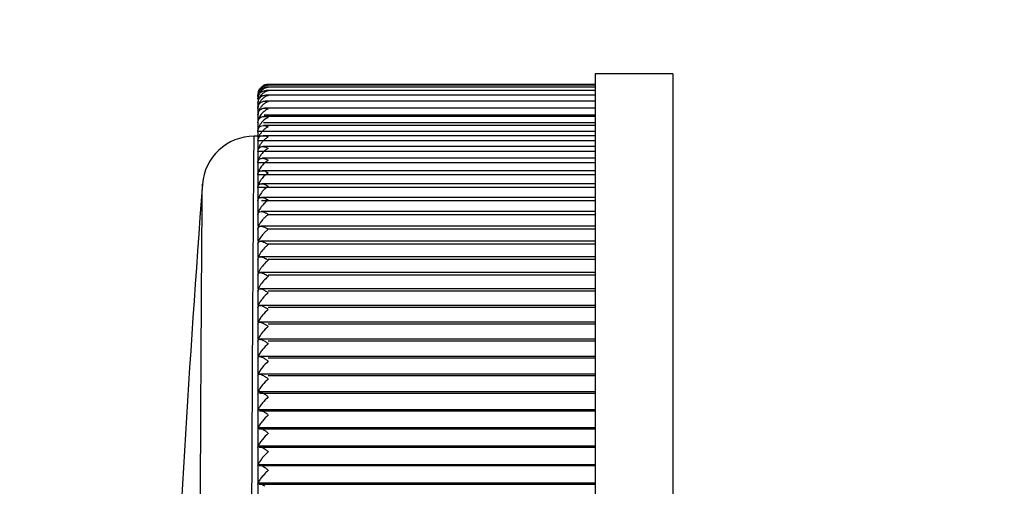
# Model space of a CAD drawing. Header units: millimetres. Extents: x 3128 to 4464, y 361 to 1027.
# Tile 11 of 19: x 3185 to 3204, y 867 to 876. Entities that reach past the tile are written whole.
import ezdxf

# ---------------------------------------------------------------- set-up
doc = ezdxf.new("R2010")
doc.units = ezdxf.units.MM
doc.header["$LTSCALE"] = 0.1
doc.layers.add('DIM', color=3, linetype='Continuous')
doc.styles.get("Standard").update_dxf_attribs({"font": 'arial_0.ttf'})
doc.dimstyles.new('ISO-25', dxfattribs={"dimtxt": 2.5, "dimasz": 2.5, "dimexe": 1.25, "dimexo": 0.625, "dimtad": 1, "dimtxsty": 'Standard', "dimcen": 2.5, "dimadec": 0, "dimazin": 0, "dimtfac": 1, "dimtmove": 0, "dimatfit": 3, "dimfxl": 1, "dimarcsym": 0})

# ---------------------------------------------------------------- blocks, each defined once
blk = doc.blocks.new('*D146')
at = {"layer": 'Defpoints', "color": 0, "transparency": 16777216}
for p in [(3229.939, 907.135), (3169.203, 836.135), (3184.28, 836.135)]:
    blk.add_point(p, dxfattribs=at)
at = {"layer": 'DIM', "color": 0, "lineweight": -2, "transparency": 16777216}
for p, q in [((3229.314, 907.135), (3167.953, 907.135)), ((3169.203, 904.635), (3169.203, 838.635)), ((3183.655, 836.135), (3167.953, 836.135))]:
    blk.add_line(p, q, dxfattribs=at)
at = {"layer": 'DIM', "color": 0, "transparency": 16777216}
for points in [[(3168.786, 904.635), (3169.62, 904.635), (3169.203, 907.135)], [(3168.786, 838.635), (3169.62, 838.635), (3169.203, 836.135)]]:
    blk.add_solid(points, dxfattribs=at)
at = {"layer": 'DIM', "color": 0, "transparency": 16777216, "insert": (3167.323, 871.635), "char_height": 2.5, "attachment_point": 5, "rotation": 90}
blk.add_mtext('71', dxfattribs=at)

msp = doc.modelspace()

# ---------------------------------------------------------------- linework, layer by layer
at = {"color": 7, "linetype": 'Continuous'}
for p, q in [((3197.254, 875.135), (3195.754, 875.135)), ((3195.754, 875.135), (3195.754, 848.135)), ((3197.254, 875.135), (3197.254, 848.135)), ((3189.415, 874.816), (3189.454, 874.812)), ((3195.754, 874.816), (3189.416, 874.816)), ((3189.427, 874.882), (3189.454, 874.88)), ((3195.754, 874.882), (3189.429, 874.882)), ((3189.44, 874.921), (3189.454, 874.921)), ((3195.754, 874.921), (3189.441, 874.921)), ((3195.754, 874.935), (3189.454, 874.935)), ((3195.754, 874.612), (3189.392, 874.612)), ((3189.392, 874.612), (3189.454, 874.601)), ((3189.403, 874.726), (3189.454, 874.719)), ((3195.754, 874.726), (3189.404, 874.726)), ((3189.254, 874.574), (3189.254, 872.202)), ((3195.754, 874.475), (3189.382, 874.475)), ((3195.754, 874.343), (3189.372, 874.343)), ((3195.754, 874.318), (3189.372, 874.318)), ((3195.754, 874.029), (3189.254, 874.029)), ((3195.754, 874.196), (3189.363, 874.196)), ((3195.754, 874.141), (3189.363, 874.141)), ((3189.254, 873.935), (3189.181, 873.935)), ((3195.754, 873.844), (3189.254, 873.844)), ((3195.754, 873.946), (3189.355, 873.946)), ((3195.754, 873.641), (3189.254, 873.641)), ((3195.754, 873.736), (3189.347, 873.736)), ((3195.754, 873.51), (3189.339, 873.51)), ((3195.754, 873.423), (3189.254, 873.423)), ((3195.754, 873.271), (3189.333, 873.271)), ((3195.754, 873.19), (3189.254, 873.19)), ((3195.754, 872.945), (3189.254, 872.945)), ((3195.754, 873.019), (3189.327, 873.019)), ((3195.754, 872.757), (3189.322, 872.757)), ((3195.754, 872.688), (3189.322, 872.688)), ((3195.754, 872.484), (3189.318, 872.484)), ((3195.754, 872.42), (3189.454, 872.42)), ((3189.254, 872.144), (3189.254, 871.911)), ((3195.754, 872.202), (3189.313, 872.202)), ((3195.754, 872.143), (3189.454, 872.143)), ((3189.254, 871.858), (3189.254, 871.613)), ((3195.754, 871.911), (3189.309, 871.911)), ((3195.754, 871.857), (3189.454, 871.857)), ((3189.254, 871.563), (3189.254, 871.307)), ((3195.754, 871.613), (3189.305, 871.613)), ((3195.754, 871.562), (3189.454, 871.562)), ((3189.254, 871.261), (3189.254, 870.995)), ((3195.754, 871.307), (3189.301, 871.307)), ((3195.754, 871.26), (3189.454, 871.26)), ((3195.754, 870.995), (3189.298, 870.995)), ((3189.254, 870.952), (3189.254, 870.676)), ((3195.754, 870.951), (3189.454, 870.951)), ((3189.254, 870.636), (3189.254, 870.353)), ((3195.754, 870.676), (3189.295, 870.676)), ((3195.754, 870.636), (3189.454, 870.636)), ((3189.254, 870.315), (3189.254, 870.024)), ((3195.754, 870.353), (3189.291, 870.353)), ((3195.754, 870.314), (3189.454, 870.314)), ((3189.254, 869.989), (3189.254, 869.69)), ((3195.754, 870.024), (3189.29, 870.024)), ((3195.754, 869.988), (3189.454, 869.988)), ((3189.254, 869.657), (3189.254, 869.352)), ((3195.754, 869.69), (3189.288, 869.69)), ((3195.754, 869.657), (3189.454, 869.657)), ((3189.254, 869.322), (3189.254, 869.01)), ((3189.285, 869.352), (3189.292, 869.352)), ((3195.754, 869.352), (3189.286, 869.352)), ((3195.754, 869.321), (3189.454, 869.321)), ((3189.254, 868.982), (3189.254, 868.664)), ((3195.754, 869.01), (3189.284, 869.01)), ((3195.754, 868.981), (3189.284, 868.981)), ((3189.254, 868.638), (3189.254, 868.315)), ((3195.754, 868.664), (3189.283, 868.664)), ((3195.754, 868.637), (3189.283, 868.637)), ((3189.254, 868.29), (3189.254, 867.963)), ((3195.754, 868.315), (3189.281, 868.315)), ((3195.754, 868.29), (3189.281, 868.29)), ((3189.254, 867.939), (3189.254, 867.607)), ((3195.754, 867.963), (3189.28, 867.963)), ((3195.754, 867.939), (3189.28, 867.939)), ((3189.254, 867.585), (3189.254, 867.249)), ((3195.754, 867.607), (3189.278, 867.607)), ((3195.754, 867.585), (3189.278, 867.585)), ((3189.254, 867.229), (3189.254, 866.888)), ((3195.754, 867.249), (3189.277, 867.249)), ((3195.754, 867.228), (3189.277, 867.228))]:
    msp.add_line(p, q, dxfattribs=at)
for centre, start, end in [((3304.899, 914.811), 346.72982, 346.72982), ((3305.4, 914.629), 343.19785, 343.19785)]:
    msp.add_arc(centre, 112, start, end)
for centre, radius, start, end in [((3189.424, 874.712), 0.169, 150.9031, 161.9348), ((3189.441, 874.735), 0.186, 125.2582, 143.6703), ((3189.408, 874.663), 0.152, 119.3006, 140.3477), ((3189.48, 874.698), 0.227, 129.8133, 145.7363), ((3189.439, 874.739), 0.182, 111.7577, 125.2132), ((3189.474, 874.705), 0.218, 118.8485, 129.8679), ((3189.455, 874.737), 0.198, 109.473, 119.2641), ((3189.472, 874.708), 0.214, 112.3901, 118.8336), ((3189.454, 874.74), 0.195, 90.038, 109.4993), ((3189.428, 874.696), 0.186, 90.1939, 95.9183), ((3189.441, 874.73), 0.191, 90.1195, 95.2944), ((3189.454, 874.735), 0.2, 89.9999, 94.5312), ((3189.483, 874.701), 0.228, 168.3029, 179.9741), ((3189.468, 874.705), 0.213, 162.7576, 168.3438), ((3189.394, 874.587), 0.137, 121.1886, 138.3467), ((3189.522, 874.55), 0.273, 133.4975, 147.4449), ((3189.544, 874.439), 0.296, 134.9188, 148.0525), ((3189.396, 874.583), 0.141, 116.0311, 121.1877), ((3189.471, 874.468), 0.217, 173.3182, 179.926), ((3189.487, 874.467), 0.232, 163.1073, 173.3959), ((3189.382, 874.485), 0.125, 136.1332, 151.5937), ((3189.565, 874.303), 0.319, 137.8922, 148.5345), ((3189.582, 874.148), 0.339, 141.3224, 148.9357), ((3189.61, 873.965), 0.37, 126.3301, 138.1052), ((3189.636, 873.762), 0.401, 127.7226, 138.7655), ((3189.181, 872.935), 1, 90, 175.7203), ((3189.681, 873.312), 0.453, 128.9612, 139.9383), ((3189.707, 873.06), 0.485, 129.9602, 140.273), ((3189.736, 872.793), 0.52, 130.7457, 140.5002), ((3520.629, 848.132), 333.375, 175.72053, 179.25926), ((3189.784, 872.23), 0.578, 131.7691, 132.8125), ((3189.812, 871.93), 0.613, 133.3035, 138.9167), ((3189.81, 871.932), 0.611, 132.1696, 133.3089), ((3189.835, 871.625), 0.642, 132.5111, 138.3511), ((3189.287, 869.623), 0.0665, 85.6367, 89.8436), ((3189.127, 869.248), 0.478, 56.7523, 59.1869)]:
    msp.add_arc(centre, radius, start, end, dxfattribs=at)
for points, knots in [([(3189.256, 874.756), (3189.257, 874.767), (3189.26, 874.78), (3189.264, 874.793), (3189.265, 874.796)], [0, 0, 0, 0, 0.755463, 1, 1, 1, 1]), ([(3189.265, 874.796), (3189.267, 874.801), (3189.274, 874.818), (3189.283, 874.835), (3189.291, 874.846)], [0, 0, 0, 0, 0.260157, 1, 1, 1, 1]), ([(3189.277, 874.794), (3189.28, 874.801), (3189.296, 874.824), (3189.317, 874.844), (3189.334, 874.855)], [0, 0, 0, 0, 0.267449, 1, 1, 1, 1]), ([(3189.391, 874.861), (3189.381, 874.856), (3189.343, 874.835), (3189.311, 874.803), (3189.292, 874.774)], [0, 0, 0, 0, 0.233686, 1, 1, 1, 1]), ([(3189.334, 874.855), (3189.34, 874.859), (3189.363, 874.871), (3189.389, 874.879), (3189.409, 874.881)], [0, 0, 0, 0, 0.256722, 1, 1, 1, 1]), ([(3189.391, 874.789), (3189.386, 874.787), (3189.366, 874.775), (3189.347, 874.761), (3189.334, 874.748)], [0, 0, 0, 0, 0.241351, 1, 1, 1, 1]), ([(3189.454, 874.921), (3189.449, 874.921), (3189.427, 874.918), (3189.406, 874.912), (3189.391, 874.906)], [0, 0, 0, 0, 0.245886, 1, 1, 1, 1]), ([(3189.454, 874.88), (3189.449, 874.879), (3189.427, 874.875), (3189.406, 874.868), (3189.391, 874.861)], [0, 0, 0, 0, 0.244263, 1, 1, 1, 1]), ([(3189.454, 874.812), (3189.449, 874.811), (3189.427, 874.806), (3189.406, 874.797), (3189.391, 874.789)], [0, 0, 0, 0, 0.242746, 1, 1, 1, 1]), ([(3189.254, 874.702), (3189.254, 874.707), (3189.255, 874.728), (3189.259, 874.749), (3189.264, 874.764)], [0, 0, 0, 0, 0.256213, 1, 1, 1, 1]), ([(3189.254, 874.649), (3189.254, 874.67), (3189.26, 874.71), (3189.279, 874.746), (3189.291, 874.76)], [0, 0, 0, 0, 0.531732, 1, 1, 1, 1]), ([(3189.254, 874.571), (3189.254, 874.592), (3189.259, 874.631), (3189.279, 874.665), (3189.291, 874.678)], [0, 0, 0, 0, 0.535455, 1, 1, 1, 1]), ([(3189.262, 874.631), (3189.258, 874.616), (3189.255, 874.596), (3189.254, 874.576), (3189.254, 874.571)], [0, 0, 0, 0, 0.753818, 1, 1, 1, 1]), ([(3189.292, 874.697), (3189.289, 874.692), (3189.277, 874.672), (3189.267, 874.649), (3189.262, 874.631)], [0, 0, 0, 0, 0.24391, 1, 1, 1, 1]), ([(3189.292, 874.595), (3189.289, 874.591), (3189.278, 874.571), (3189.269, 874.551), (3189.264, 874.534)], [0, 0, 0, 0, 0.24545, 1, 1, 1, 1]), ([(3189.291, 874.571), (3189.294, 874.575), (3189.307, 874.586), (3189.322, 874.596), (3189.334, 874.6)], [0, 0, 0, 0, 0.258377, 1, 1, 1, 1]), ([(3189.391, 874.692), (3189.386, 874.689), (3189.366, 874.677), (3189.347, 874.661), (3189.334, 874.648)], [0, 0, 0, 0, 0.241123, 1, 1, 1, 1]), ([(3189.454, 874.719), (3189.449, 874.718), (3189.427, 874.711), (3189.406, 874.701), (3189.391, 874.692)], [0, 0, 0, 0, 0.241706, 1, 1, 1, 1]), ([(3189.454, 874.601), (3189.449, 874.6), (3189.427, 874.592), (3189.406, 874.581), (3189.391, 874.571)], [0, 0, 0, 0, 0.240872, 1, 1, 1, 1]), ([(3189.254, 874.469), (3189.254, 874.476), (3189.255, 874.502), (3189.262, 874.528), (3189.271, 874.544)], [0, 0, 0, 0, 0.268624, 1, 1, 1, 1]), ([(3189.254, 874.343), (3189.254, 874.363), (3189.259, 874.399), (3189.279, 874.43), (3189.291, 874.442)], [0, 0, 0, 0, 0.542027, 1, 1, 1, 1]), ([(3189.264, 874.408), (3189.263, 874.403), (3189.257, 874.382), (3189.254, 874.36), (3189.254, 874.343)], [0, 0, 0, 0, 0.255462, 1, 1, 1, 1]), ([(3189.292, 874.47), (3189.289, 874.465), (3189.278, 874.446), (3189.269, 874.425), (3189.264, 874.408)], [0, 0, 0, 0, 0.24666, 1, 1, 1, 1]), ([(3189.291, 874.442), (3189.294, 874.445), (3189.307, 874.455), (3189.322, 874.463), (3189.334, 874.467)], [0, 0, 0, 0, 0.256821, 1, 1, 1, 1]), ([(3189.391, 874.427), (3189.384, 874.423), (3189.358, 874.403), (3189.334, 874.379), (3189.318, 874.359)], [0, 0, 0, 0, 0.238791, 1, 1, 1, 1]), ([(3189.391, 874.571), (3189.385, 874.568), (3189.362, 874.552), (3189.342, 874.533), (3189.328, 874.517)], [0, 0, 0, 0, 0.240065, 1, 1, 1, 1]), ([(3189.381, 874.475), (3189.387, 874.475), (3189.412, 874.474), (3189.437, 874.468), (3189.454, 874.461)], [0, 0, 0, 0, 0.241338, 1, 1, 1, 1]), ([(3189.454, 874.461), (3189.449, 874.459), (3189.427, 874.45), (3189.406, 874.438), (3189.391, 874.427)], [0, 0, 0, 0, 0.24029, 1, 1, 1, 1]), ([(3189.254, 874.196), (3189.254, 874.215), (3189.259, 874.25), (3189.28, 874.28), (3189.291, 874.29)], [0, 0, 0, 0, 0.544766, 1, 1, 1, 1]), ([(3189.264, 874.261), (3189.263, 874.255), (3189.257, 874.234), (3189.254, 874.212), (3189.254, 874.196)], [0, 0, 0, 0, 0.257294, 1, 1, 1, 1]), ([(3189.291, 874.29), (3189.302, 874.3), (3189.328, 874.314), (3189.357, 874.318), (3189.371, 874.318)], [0, 0, 0, 0, 0.497619, 1, 1, 1, 1]), ([(3189.335, 874.212), (3189.331, 874.208), (3189.315, 874.19), (3189.302, 874.17), (3189.292, 874.155)], [0, 0, 0, 0, 0.244217, 1, 1, 1, 1]), ([(3189.371, 874.318), (3189.378, 874.318), (3189.406, 874.316), (3189.434, 874.308), (3189.454, 874.299)], [0, 0, 0, 0, 0.23865, 1, 1, 1, 1]), ([(3189.454, 874.299), (3189.449, 874.297), (3189.427, 874.287), (3189.406, 874.274), (3189.391, 874.263)], [0, 0, 0, 0, 0.239984, 1, 1, 1, 1]), ([(3189.264, 874.093), (3189.263, 874.087), (3189.257, 874.067), (3189.254, 874.045), (3189.254, 874.029)], [0, 0, 0, 0, 0.259106, 1, 1, 1, 1]), ([(3189.254, 874.029), (3189.254, 874.034), (3189.255, 874.052), (3189.259, 874.07), (3189.264, 874.082)], [0, 0, 0, 0, 0.267882, 1, 1, 1, 1]), ([(3189.264, 874.082), (3189.268, 874.092), (3189.279, 874.11), (3189.312, 874.135), (3189.342, 874.141), (3189.362, 874.141)], [0, 0, 0, 0, 0.267357, 0.513634, 1, 1, 1, 1]), ([(3189.335, 874.026), (3189.331, 874.022), (3189.315, 874.003), (3189.302, 873.983), (3189.292, 873.968)], [0, 0, 0, 0, 0.244934, 1, 1, 1, 1]), ([(3189.362, 874.141), (3189.37, 874.141), (3189.401, 874.139), (3189.432, 874.128), (3189.454, 874.118)], [0, 0, 0, 0, 0.235784, 1, 1, 1, 1]), ([(3189.454, 874.118), (3189.449, 874.116), (3189.427, 874.104), (3189.406, 874.09), (3189.391, 874.079)], [0, 0, 0, 0, 0.239819, 1, 1, 1, 1]), ([(3189.105, 848.135), (3189.105, 849.411), (3189.106, 851.956), (3189.11, 855.758), (3189.116, 859.513), (3189.124, 862.597), (3189.131, 865.011), (3189.138, 866.757), (3189.145, 868.436), (3189.152, 869.781), (3189.158, 870.797), (3189.163, 871.499), (3189.167, 872.144), (3189.171, 872.717), (3189.174, 873.141), (3189.177, 873.43), (3189.178, 873.602), (3189.179, 873.739), (3189.18, 873.839), (3189.18, 873.9), (3189.181, 873.928), (3189.181, 873.935)], [0, 0, 0, 0, 0.148374, 0.296009, 0.441997, 0.584993, 0.654701, 0.722633, 0.788083, 0.849925, 0.878951, 0.906289, 0.931487, 0.953954, 0.972937, 0.980845, 0.987537, 0.992895, 0.99681, 0.999197, 1, 1, 1, 1]), ([(3189.254, 873.844), (3189.254, 873.86), (3189.258, 873.889), (3189.282, 873.925), (3189.316, 873.943), (3189.341, 873.946), (3189.353, 873.946)], [0, 0, 0, 0, 0.295258, 0.5406, 0.767227, 1, 1, 1, 1]), ([(3189.264, 873.906), (3189.263, 873.901), (3189.257, 873.88), (3189.254, 873.859), (3189.254, 873.844)], [0, 0, 0, 0, 0.260891, 1, 1, 1, 1]), ([(3189.334, 873.823), (3189.33, 873.818), (3189.314, 873.798), (3189.3, 873.778), (3189.291, 873.761)], [0, 0, 0, 0, 0.245507, 1, 1, 1, 1]), ([(3189.391, 873.877), (3189.386, 873.873), (3189.366, 873.856), (3189.347, 873.838), (3189.334, 873.823)], [0, 0, 0, 0, 0.242576, 1, 1, 1, 1]), ([(3189.353, 873.946), (3189.362, 873.946), (3189.397, 873.944), (3189.43, 873.931), (3189.454, 873.919)], [0, 0, 0, 0, 0.232395, 1, 1, 1, 1]), ([(3189.454, 873.919), (3189.449, 873.916), (3189.427, 873.904), (3189.406, 873.889), (3189.391, 873.877)], [0, 0, 0, 0, 0.239554, 1, 1, 1, 1]), ([(3189.254, 873.641), (3189.254, 873.656), (3189.258, 873.683), (3189.279, 873.716), (3189.311, 873.733), (3189.334, 873.736), (3189.346, 873.736)], [0, 0, 0, 0, 0.294436, 0.53855, 0.765277, 1, 1, 1, 1]), ([(3189.264, 873.702), (3189.263, 873.697), (3189.257, 873.677), (3189.254, 873.656), (3189.254, 873.641)], [0, 0, 0, 0, 0.262644, 1, 1, 1, 1]), ([(3189.346, 873.736), (3189.354, 873.736), (3189.392, 873.732), (3189.429, 873.717), (3189.454, 873.703)], [0, 0, 0, 0, 0.228965, 1, 1, 1, 1]), ([(3189.454, 873.703), (3189.449, 873.7), (3189.429, 873.689), (3189.41, 873.675), (3189.396, 873.664)], [0, 0, 0, 0, 0.24062, 1, 1, 1, 1]), ([(3189.254, 873.423), (3189.254, 873.436), (3189.257, 873.461), (3189.283, 873.501), (3189.318, 873.51), (3189.339, 873.51)], [0, 0, 0, 0, 0.295783, 0.540625, 1, 1, 1, 1]), ([(3189.264, 873.482), (3189.263, 873.477), (3189.257, 873.458), (3189.254, 873.438), (3189.254, 873.423)], [0, 0, 0, 0, 0.264375, 1, 1, 1, 1]), ([(3189.335, 873.603), (3189.33, 873.598), (3189.312, 873.576), (3189.297, 873.553), (3189.287, 873.534)], [0, 0, 0, 0, 0.246048, 1, 1, 1, 1]), ([(3189.339, 873.51), (3189.358, 873.51), (3189.398, 873.501), (3189.435, 873.484), (3189.454, 873.473)], [0, 0, 0, 0, 0.466589, 1, 1, 1, 1]), ([(3189.454, 873.473), (3189.449, 873.47), (3189.429, 873.457), (3189.41, 873.443), (3189.396, 873.432)], [0, 0, 0, 0, 0.240715, 1, 1, 1, 1]), ([(3189.254, 873.19), (3189.254, 873.203), (3189.257, 873.226), (3189.281, 873.263), (3189.313, 873.271), (3189.332, 873.271)], [0, 0, 0, 0, 0.294789, 0.53857, 1, 1, 1, 1]), ([(3189.335, 873.37), (3189.327, 873.361), (3189.299, 873.324), (3189.275, 873.282), (3189.264, 873.249)], [0, 0, 0, 0, 0.248899, 1, 1, 1, 1]), ([(3189.332, 873.271), (3189.352, 873.271), (3189.396, 873.261), (3189.434, 873.241), (3189.454, 873.229)], [0, 0, 0, 0, 0.462784, 1, 1, 1, 1]), ([(3189.264, 873.249), (3189.263, 873.244), (3189.257, 873.225), (3189.254, 873.205), (3189.254, 873.19)], [0, 0, 0, 0, 0.266077, 1, 1, 1, 1]), ([(3189.335, 873.123), (3189.32, 873.105), (3189.292, 873.067), (3189.272, 873.024), (3189.264, 873.002)], [0, 0, 0, 0, 0.502686, 1, 1, 1, 1]), ([(3189.454, 873.229), (3189.449, 873.226), (3189.429, 873.213), (3189.41, 873.198), (3189.396, 873.186)], [0, 0, 0, 0, 0.240941, 1, 1, 1, 1]), ([(3188.117, 848.135), (3188.117, 849.352), (3188.118, 851.781), (3188.121, 855.409), (3188.125, 858.995), (3188.132, 861.943), (3188.138, 864.253), (3188.143, 865.93), (3188.149, 867.548), (3188.155, 868.849), (3188.161, 869.839), (3188.165, 870.529), (3188.169, 871.169), (3188.173, 871.745), (3188.176, 872.177), (3188.179, 872.475), (3188.18, 872.654), (3188.182, 872.8), (3188.182, 872.907), (3188.184, 872.972), (3188.183, 873.002), (3188.184, 873.009)], [0, 0, 0, 0, 0.146819, 0.292938, 0.437507, 0.579289, 0.648529, 0.716152, 0.781526, 0.843671, 0.873051, 0.900916, 0.926846, 0.950269, 0.970397, 0.978909, 0.986191, 0.992083, 0.99643, 0.9991, 1, 1, 1, 1]), ([(3189.254, 872.945), (3189.254, 872.957), (3189.257, 872.978), (3189.278, 873.012), (3189.308, 873.019), (3189.326, 873.019)], [0, 0, 0, 0, 0.293858, 0.536727, 1, 1, 1, 1]), ([(3189.264, 873.002), (3189.263, 872.997), (3189.257, 872.979), (3189.254, 872.959), (3189.254, 872.945)], [0, 0, 0, 0, 0.267755, 1, 1, 1, 1]), ([(3189.397, 872.929), (3189.369, 872.904), (3189.317, 872.848), (3189.277, 872.781), (3189.264, 872.744)], [0, 0, 0, 0, 0.494007, 1, 1, 1, 1]), ([(3189.326, 873.019), (3189.347, 873.019), (3189.393, 873.008), (3189.433, 872.986), (3189.454, 872.973)], [0, 0, 0, 0, 0.458861, 1, 1, 1, 1]), ([(3189.454, 872.973), (3189.449, 872.969), (3189.43, 872.956), (3189.411, 872.941), (3189.397, 872.929)], [0, 0, 0, 0, 0.241276, 1, 1, 1, 1]), ([(3189.254, 872.688), (3189.254, 872.699), (3189.256, 872.718), (3189.276, 872.75), (3189.304, 872.757), (3189.321, 872.757)], [0, 0, 0, 0, 0.292956, 0.534987, 1, 1, 1, 1]), ([(3189.264, 872.744), (3189.263, 872.739), (3189.257, 872.721), (3189.254, 872.702), (3189.254, 872.688)], [0, 0, 0, 0, 0.269412, 1, 1, 1, 1]), ([(3189.321, 872.757), (3189.343, 872.757), (3189.391, 872.744), (3189.432, 872.72), (3189.454, 872.705)], [0, 0, 0, 0, 0.45503, 1, 1, 1, 1]), ([(3189.454, 872.705), (3189.449, 872.702), (3189.43, 872.689), (3189.412, 872.674), (3189.399, 872.662)], [0, 0, 0, 0, 0.241638, 1, 1, 1, 1]), ([(3189.391, 872.655), (3189.364, 872.63), (3189.314, 872.575), (3189.276, 872.51), (3189.264, 872.475)], [0, 0, 0, 0, 0.49796, 1, 1, 1, 1]), ([(3189.254, 872.42), (3189.254, 872.43), (3189.256, 872.448), (3189.275, 872.478), (3189.301, 872.484), (3189.316, 872.484)], [0, 0, 0, 0, 0.292065, 0.533327, 1, 1, 1, 1]), ([(3189.264, 872.475), (3189.263, 872.47), (3189.257, 872.452), (3189.254, 872.434), (3189.254, 872.42)], [0, 0, 0, 0, 0.271054, 1, 1, 1, 1]), ([(3189.349, 872.333), (3189.331, 872.312), (3189.299, 872.269), (3189.273, 872.221), (3189.264, 872.196)], [0, 0, 0, 0, 0.507268, 1, 1, 1, 1]), ([(3189.316, 872.484), (3189.322, 872.484), (3189.347, 872.482), (3189.371, 872.474), (3189.389, 872.466)], [0, 0, 0, 0, 0.226857, 1, 1, 1, 1]), ([(3189.389, 872.466), (3189.394, 872.463), (3189.417, 872.452), (3189.438, 872.439), (3189.454, 872.428)], [0, 0, 0, 0, 0.237286, 1, 1, 1, 1]), ([(3189.454, 872.428), (3189.45, 872.425), (3189.431, 872.411), (3189.413, 872.396), (3189.4, 872.384)], [0, 0, 0, 0, 0.242007, 1, 1, 1, 1]), ([(3189.254, 872.143), (3189.254, 872.152), (3189.256, 872.169), (3189.273, 872.196), (3189.297, 872.202), (3189.312, 872.202)], [0, 0, 0, 0, 0.291214, 0.531768, 1, 1, 1, 1]), ([(3189.264, 872.196), (3189.263, 872.191), (3189.257, 872.174), (3189.254, 872.156), (3189.254, 872.143)], [0, 0, 0, 0, 0.272684, 1, 1, 1, 1]), ([(3189.312, 872.202), (3189.318, 872.202), (3189.345, 872.199), (3189.37, 872.19), (3189.389, 872.181)], [0, 0, 0, 0, 0.223769, 1, 1, 1, 1]), ([(3189.389, 872.181), (3189.394, 872.178), (3189.417, 872.167), (3189.438, 872.153), (3189.454, 872.141)], [0, 0, 0, 0, 0.237351, 1, 1, 1, 1]), ([(3189.454, 872.141), (3189.45, 872.138), (3189.431, 872.124), (3189.414, 872.11), (3189.401, 872.098)], [0, 0, 0, 0, 0.242375, 1, 1, 1, 1]), ([(3189.355, 872.051), (3189.336, 872.03), (3189.301, 871.985), (3189.273, 871.935), (3189.264, 871.908)], [0, 0, 0, 0, 0.508648, 1, 1, 1, 1]), ([(3189.254, 871.857), (3189.254, 871.871), (3189.262, 871.904), (3189.294, 871.911), (3189.307, 871.911)], [0, 0, 0, 0, 0.524936, 1, 1, 1, 1]), ([(3189.264, 871.908), (3189.263, 871.904), (3189.257, 871.887), (3189.254, 871.869), (3189.254, 871.857)], [0, 0, 0, 0, 0.274304, 1, 1, 1, 1]), ([(3189.402, 871.803), (3189.373, 871.776), (3189.332, 871.731), (3189.288, 871.666), (3189.271, 871.631), (3189.264, 871.613)], [0, 0, 0, 0, 0.502628, 0.758236, 1, 1, 1, 1]), ([(3189.307, 871.911), (3189.321, 871.911), (3189.349, 871.905), (3189.375, 871.894), (3189.389, 871.887)], [0, 0, 0, 0, 0.460413, 1, 1, 1, 1]), ([(3189.389, 871.887), (3189.394, 871.884), (3189.417, 871.872), (3189.438, 871.858), (3189.454, 871.846)], [0, 0, 0, 0, 0.237457, 1, 1, 1, 1]), ([(3189.454, 871.846), (3189.45, 871.843), (3189.432, 871.829), (3189.415, 871.815), (3189.402, 871.803)], [0, 0, 0, 0, 0.242748, 1, 1, 1, 1]), ([(3189.254, 871.562), (3189.254, 871.576), (3189.262, 871.606), (3189.291, 871.613), (3189.304, 871.613)], [0, 0, 0, 0, 0.523573, 1, 1, 1, 1]), ([(3189.264, 871.613), (3189.263, 871.608), (3189.257, 871.592), (3189.254, 871.574), (3189.254, 871.562)], [0, 0, 0, 0, 0.275918, 1, 1, 1, 1]), ([(3189.304, 871.613), (3189.317, 871.613), (3189.347, 871.606), (3189.375, 871.594), (3189.389, 871.586)], [0, 0, 0, 0, 0.456523, 1, 1, 1, 1]), ([(3189.389, 871.586), (3189.394, 871.583), (3189.417, 871.57), (3189.438, 871.556), (3189.454, 871.544)], [0, 0, 0, 0, 0.237594, 1, 1, 1, 1]), ([(3189.454, 871.544), (3189.45, 871.54), (3189.432, 871.527), (3189.416, 871.512), (3189.403, 871.501)], [0, 0, 0, 0, 0.243109, 1, 1, 1, 1]), ([(3189.403, 871.501), (3189.374, 871.473), (3189.333, 871.428), (3189.289, 871.363), (3189.271, 871.327), (3189.264, 871.309)], [0, 0, 0, 0, 0.504763, 0.760113, 1, 1, 1, 1]), ([(3189.264, 871.309), (3189.263, 871.305), (3189.257, 871.289), (3189.254, 871.272), (3189.254, 871.26)], [0, 0, 0, 0, 0.277528, 1, 1, 1, 1]), ([(3189.254, 871.26), (3189.254, 871.273), (3189.261, 871.301), (3189.289, 871.307), (3189.3, 871.307)], [0, 0, 0, 0, 0.522293, 1, 1, 1, 1]), ([(3189.404, 871.191), (3189.375, 871.163), (3189.334, 871.118), (3189.289, 871.052), (3189.271, 871.017), (3189.264, 870.999)], [0, 0, 0, 0, 0.506827, 0.761924, 1, 1, 1, 1]), ([(3189.3, 871.307), (3189.314, 871.307), (3189.346, 871.299), (3189.374, 871.286), (3189.389, 871.278)], [0, 0, 0, 0, 0.452674, 1, 1, 1, 1]), ([(3189.389, 871.278), (3189.394, 871.275), (3189.417, 871.261), (3189.438, 871.246), (3189.454, 871.234)], [0, 0, 0, 0, 0.237756, 1, 1, 1, 1]), ([(3189.454, 871.234), (3189.45, 871.231), (3189.433, 871.217), (3189.416, 871.202), (3189.404, 871.191)], [0, 0, 0, 0, 0.243448, 1, 1, 1, 1]), ([(3189.264, 870.999), (3189.263, 870.995), (3189.258, 870.979), (3189.254, 870.963), (3189.254, 870.951)], [0, 0, 0, 0, 0.279128, 1, 1, 1, 1]), ([(3189.254, 870.951), (3189.254, 870.963), (3189.26, 870.989), (3189.286, 870.995), (3189.297, 870.995)], [0, 0, 0, 0, 0.521102, 1, 1, 1, 1]), ([(3189.297, 870.995), (3189.312, 870.995), (3189.344, 870.986), (3189.373, 870.972), (3189.389, 870.963)], [0, 0, 0, 0, 0.448909, 1, 1, 1, 1]), ([(3189.454, 870.918), (3189.414, 870.886), (3189.359, 870.832), (3189.298, 870.751), (3189.273, 870.706), (3189.264, 870.683)], [0, 0, 0, 0, 0.498857, 0.758234, 1, 1, 1, 1]), ([(3189.389, 870.963), (3189.394, 870.959), (3189.417, 870.946), (3189.438, 870.93), (3189.454, 870.918)], [0, 0, 0, 0, 0.237939, 1, 1, 1, 1]), ([(3189.264, 870.683), (3189.263, 870.679), (3189.258, 870.663), (3189.254, 870.647), (3189.254, 870.636)], [0, 0, 0, 0, 0.280723, 1, 1, 1, 1]), ([(3189.254, 870.636), (3189.254, 870.647), (3189.26, 870.671), (3189.284, 870.676), (3189.294, 870.676)], [0, 0, 0, 0, 0.519977, 1, 1, 1, 1]), ([(3189.454, 870.596), (3189.414, 870.563), (3189.358, 870.508), (3189.297, 870.426), (3189.272, 870.381), (3189.264, 870.358)], [0, 0, 0, 0, 0.501901, 0.76114, 1, 1, 1, 1]), ([(3189.294, 870.676), (3189.309, 870.676), (3189.343, 870.667), (3189.373, 870.651), (3189.389, 870.642)], [0, 0, 0, 0, 0.445242, 1, 1, 1, 1]), ([(3189.389, 870.642), (3189.394, 870.638), (3189.417, 870.624), (3189.438, 870.608), (3189.454, 870.596)], [0, 0, 0, 0, 0.238133, 1, 1, 1, 1]), ([(3189.264, 870.358), (3189.262, 870.354), (3189.257, 870.34), (3189.254, 870.325), (3189.254, 870.314)], [0, 0, 0, 0, 0.281542, 1, 1, 1, 1]), ([(3189.254, 870.314), (3189.254, 870.325), (3189.26, 870.347), (3189.282, 870.353), (3189.291, 870.353)], [0, 0, 0, 0, 0.518915, 1, 1, 1, 1]), ([(3189.454, 870.268), (3189.414, 870.235), (3189.358, 870.179), (3189.296, 870.097), (3189.271, 870.052), (3189.263, 870.029)], [0, 0, 0, 0, 0.504867, 0.763953, 1, 1, 1, 1]), ([(3189.291, 870.353), (3189.307, 870.353), (3189.342, 870.342), (3189.372, 870.325), (3189.389, 870.315)], [0, 0, 0, 0, 0.441687, 1, 1, 1, 1]), ([(3189.389, 870.315), (3189.395, 870.312), (3189.417, 870.297), (3189.438, 870.281), (3189.454, 870.268)], [0, 0, 0, 0, 0.238331, 1, 1, 1, 1]), ([(3189.263, 870.029), (3189.261, 870.025), (3189.257, 870.012), (3189.254, 869.998), (3189.254, 869.988)], [0, 0, 0, 0, 0.282316, 1, 1, 1, 1]), ([(3189.254, 869.988), (3189.254, 869.998), (3189.259, 870.019), (3189.28, 870.024), (3189.289, 870.024)], [0, 0, 0, 0, 0.517914, 1, 1, 1, 1]), ([(3189.454, 869.936), (3189.414, 869.902), (3189.357, 869.846), (3189.296, 869.763), (3189.27, 869.718), (3189.262, 869.695)], [0, 0, 0, 0, 0.507807, 0.766742, 1, 1, 1, 1]), ([(3189.289, 870.024), (3189.305, 870.024), (3189.34, 870.012), (3189.372, 869.995), (3189.389, 869.984)], [0, 0, 0, 0, 0.438254, 1, 1, 1, 1]), ([(3189.389, 869.984), (3189.395, 869.98), (3189.417, 869.965), (3189.438, 869.949), (3189.454, 869.936)], [0, 0, 0, 0, 0.238536, 1, 1, 1, 1]), ([(3189.262, 869.695), (3189.261, 869.692), (3189.257, 869.679), (3189.254, 869.666), (3189.254, 869.657)], [0, 0, 0, 0, 0.283011, 1, 1, 1, 1]), ([(3189.254, 869.657), (3189.254, 869.666), (3189.259, 869.686), (3189.278, 869.69), (3189.287, 869.69)], [0, 0, 0, 0, 0.51697, 1, 1, 1, 1]), ([(3189.292, 869.69), (3189.304, 869.689), (3189.333, 869.68), (3189.358, 869.667), (3189.372, 869.658)], [0, 0, 0, 0, 0.446252, 1, 1, 1, 1]), ([(3189.389, 869.648), (3189.395, 869.644), (3189.417, 869.629), (3189.438, 869.612), (3189.454, 869.599)], [0, 0, 0, 0, 0.238744, 1, 1, 1, 1]), ([(3189.454, 869.599), (3189.414, 869.564), (3189.357, 869.507), (3189.295, 869.424), (3189.27, 869.379), (3189.262, 869.357)], [0, 0, 0, 0, 0.510721, 0.769505, 1, 1, 1, 1]), ([(3189.262, 869.357), (3189.26, 869.354), (3189.257, 869.342), (3189.254, 869.33), (3189.254, 869.321)], [0, 0, 0, 0, 0.28363, 1, 1, 1, 1]), ([(3189.254, 869.321), (3189.254, 869.329), (3189.258, 869.348), (3189.277, 869.352), (3189.285, 869.352)], [0, 0, 0, 0, 0.516087, 1, 1, 1, 1]), ([(3189.292, 869.352), (3189.303, 869.35), (3189.329, 869.342), (3189.352, 869.33), (3189.364, 869.323)], [0, 0, 0, 0, 0.448571, 1, 1, 1, 1]), ([(3189.389, 869.307), (3189.395, 869.304), (3189.417, 869.288), (3189.438, 869.271), (3189.454, 869.257)], [0, 0, 0, 0, 0.238952, 1, 1, 1, 1]), ([(3189.454, 869.257), (3189.413, 869.223), (3189.356, 869.165), (3189.294, 869.082), (3189.269, 869.037), (3189.261, 869.015)], [0, 0, 0, 0, 0.513613, 0.772246, 1, 1, 1, 1]), ([(3189.261, 869.015), (3189.26, 869.011), (3189.256, 869.001), (3189.254, 868.989), (3189.254, 868.981)], [0, 0, 0, 0, 0.284182, 1, 1, 1, 1]), ([(3189.254, 868.981), (3189.254, 868.989), (3189.258, 869.006), (3189.275, 869.01), (3189.283, 869.01)], [0, 0, 0, 0, 0.515261, 1, 1, 1, 1]), ([(3189.454, 868.912), (3189.413, 868.877), (3189.356, 868.819), (3189.294, 868.735), (3189.268, 868.691), (3189.261, 868.668)], [0, 0, 0, 0, 0.51648, 0.774964, 1, 1, 1, 1]), ([(3189.292, 869.009), (3189.302, 869.008), (3189.325, 869), (3189.346, 868.989), (3189.357, 868.983)], [0, 0, 0, 0, 0.450844, 1, 1, 1, 1]), ([(3189.357, 868.983), (3189.36, 868.981), (3189.371, 868.975), (3189.381, 868.968), (3189.389, 868.963)], [0, 0, 0, 0, 0.241214, 1, 1, 1, 1]), ([(3189.389, 868.963), (3189.395, 868.959), (3189.417, 868.943), (3189.438, 868.926), (3189.454, 868.912)], [0, 0, 0, 0, 0.239161, 1, 1, 1, 1]), ([(3189.261, 868.668), (3189.26, 868.666), (3189.256, 868.655), (3189.254, 868.645), (3189.254, 868.637)], [0, 0, 0, 0, 0.284672, 1, 1, 1, 1]), ([(3189.254, 868.637), (3189.254, 868.645), (3189.258, 868.661), (3189.274, 868.664), (3189.281, 868.664)], [0, 0, 0, 0, 0.514477, 1, 1, 1, 1]), ([(3189.454, 868.563), (3189.413, 868.528), (3189.356, 868.469), (3189.293, 868.385), (3189.268, 868.341), (3189.26, 868.319)], [0, 0, 0, 0, 0.519327, 0.777664, 1, 1, 1, 1]), ([(3189.292, 868.663), (3189.296, 868.663), (3189.317, 868.657), (3189.337, 868.647), (3189.351, 868.639)], [0, 0, 0, 0, 0.213863, 1, 1, 1, 1]), ([(3189.351, 868.639), (3189.355, 868.637), (3189.367, 868.629), (3189.38, 868.621), (3189.389, 868.615)], [0, 0, 0, 0, 0.239199, 1, 1, 1, 1]), ([(3189.389, 868.615), (3189.395, 868.611), (3189.417, 868.595), (3189.438, 868.577), (3189.454, 868.563)], [0, 0, 0, 0, 0.239368, 1, 1, 1, 1]), ([(3189.26, 868.319), (3189.259, 868.316), (3189.256, 868.307), (3189.254, 868.297), (3189.254, 868.29)], [0, 0, 0, 0, 0.285102, 1, 1, 1, 1]), ([(3189.254, 868.29), (3189.254, 868.297), (3189.258, 868.312), (3189.273, 868.315), (3189.279, 868.315)], [0, 0, 0, 0, 0.513745, 1, 1, 1, 1]), ([(3189.454, 868.211), (3189.413, 868.175), (3189.355, 868.116), (3189.292, 868.032), (3189.267, 867.988), (3189.26, 867.966)], [0, 0, 0, 0, 0.52215, 0.78034, 1, 1, 1, 1]), ([(3189.292, 868.314), (3189.296, 868.313), (3189.315, 868.308), (3189.333, 868.299), (3189.346, 868.291)], [0, 0, 0, 0, 0.215585, 1, 1, 1, 1]), ([(3189.346, 868.291), (3189.35, 868.289), (3189.364, 868.28), (3189.378, 868.271), (3189.389, 868.263)], [0, 0, 0, 0, 0.237293, 1, 1, 1, 1]), ([(3189.389, 868.263), (3189.395, 868.259), (3189.417, 868.243), (3189.438, 868.225), (3189.454, 868.211)], [0, 0, 0, 0, 0.239574, 1, 1, 1, 1]), ([(3189.26, 867.966), (3189.259, 867.964), (3189.256, 867.955), (3189.254, 867.946), (3189.254, 867.939)], [0, 0, 0, 0, 0.285486, 1, 1, 1, 1]), ([(3189.254, 867.939), (3189.254, 867.945), (3189.257, 867.96), (3189.272, 867.963), (3189.278, 867.963)], [0, 0, 0, 0, 0.512833, 1, 1, 1, 1]), ([(3189.278, 867.963), (3189.279, 867.963), (3189.284, 867.963), (3189.289, 867.962), (3189.293, 867.961)], [0, 0, 0, 0, 0.230996, 1, 1, 1, 1]), ([(3189.293, 867.961), (3189.296, 867.96), (3189.313, 867.955), (3189.329, 867.947), (3189.341, 867.94)], [0, 0, 0, 0, 0.218304, 1, 1, 1, 1]), ([(3189.341, 867.94), (3189.345, 867.938), (3189.362, 867.927), (3189.379, 867.916), (3189.391, 867.907)], [0, 0, 0, 0, 0.235135, 1, 1, 1, 1]), ([(3189.454, 867.856), (3189.413, 867.819), (3189.355, 867.76), (3189.292, 867.676), (3189.267, 867.632), (3189.259, 867.61)], [0, 0, 0, 0, 0.524972, 0.783017, 1, 1, 1, 1]), ([(3189.391, 867.907), (3189.396, 867.903), (3189.418, 867.887), (3189.439, 867.87), (3189.454, 867.856)], [0, 0, 0, 0, 0.240185, 1, 1, 1, 1]), ([(3189.259, 867.61), (3189.258, 867.608), (3189.256, 867.6), (3189.254, 867.591), (3189.254, 867.585)], [0, 0, 0, 0, 0.2858, 1, 1, 1, 1]), ([(3189.254, 867.585), (3189.254, 867.591), (3189.257, 867.604), (3189.27, 867.607), (3189.276, 867.607)], [0, 0, 0, 0, 0.512389, 1, 1, 1, 1]), ([(3189.276, 867.607), (3189.277, 867.607), (3189.283, 867.607), (3189.288, 867.606), (3189.292, 867.605)], [0, 0, 0, 0, 0.228955, 1, 1, 1, 1]), ([(3189.292, 867.605), (3189.295, 867.604), (3189.311, 867.599), (3189.326, 867.592), (3189.337, 867.585)], [0, 0, 0, 0, 0.218985, 1, 1, 1, 1]), ([(3189.337, 867.585), (3189.341, 867.583), (3189.359, 867.572), (3189.376, 867.561), (3189.389, 867.551)], [0, 0, 0, 0, 0.233816, 1, 1, 1, 1]), ([(3189.454, 867.498), (3189.434, 867.479), (3189.394, 867.441), (3189.338, 867.379), (3189.291, 867.317), (3189.266, 867.273), (3189.259, 867.252)], [0, 0, 0, 0, 0.26064, 0.527946, 0.785753, 1, 1, 1, 1]), ([(3189.389, 867.551), (3189.395, 867.547), (3189.417, 867.53), (3189.438, 867.512), (3189.454, 867.498)], [0, 0, 0, 0, 0.239979, 1, 1, 1, 1]), ([(3189.259, 867.252), (3189.258, 867.25), (3189.256, 867.242), (3189.254, 867.234), (3189.254, 867.228)], [0, 0, 0, 0, 0.286071, 1, 1, 1, 1]), ([(3189.254, 867.228), (3189.254, 867.234), (3189.257, 867.246), (3189.269, 867.249), (3189.275, 867.249)], [0, 0, 0, 0, 0.511765, 1, 1, 1, 1]), ([(3189.275, 867.249), (3189.276, 867.249), (3189.282, 867.249), (3189.287, 867.248), (3189.292, 867.246)], [0, 0, 0, 0, 0.225892, 1, 1, 1, 1]), ([(3189.292, 867.246), (3189.295, 867.245), (3189.309, 867.241), (3189.322, 867.234), (3189.332, 867.229)], [0, 0, 0, 0, 0.221131, 1, 1, 1, 1]), ([(3189.332, 867.229), (3189.336, 867.226), (3189.356, 867.214), (3189.375, 867.201), (3189.389, 867.191)], [0, 0, 0, 0, 0.231785, 1, 1, 1, 1])]:
    msp.add_open_spline(points, degree=3, knots=knots, dxfattribs=at)
for points in [[(3189.334, 874.796), (3189.347, 874.803), (3189.361, 874.808), (3189.375, 874.812)], [(3189.371, 874.908), (3189.388, 874.915), (3189.406, 874.919), (3189.423, 874.921)], [(3189.375, 874.812), (3189.388, 874.815), (3189.402, 874.816), (3189.415, 874.816)], [(3189.264, 874.715), (3189.258, 874.694), (3189.254, 874.671), (3189.254, 874.649)], [(3189.334, 874.71), (3189.355, 874.721), (3189.38, 874.726), (3189.403, 874.726)], [(3189.334, 874.6), (3189.352, 874.608), (3189.372, 874.612), (3189.392, 874.612)], [(3189.334, 874.467), (3189.349, 874.473), (3189.365, 874.475), (3189.381, 874.475)], [(3189.292, 874.323), (3189.281, 874.303), (3189.271, 874.282), (3189.264, 874.261)], [(3189.292, 874.155), (3189.281, 874.135), (3189.271, 874.114), (3189.264, 874.093)], [(3189.292, 873.968), (3189.281, 873.948), (3189.271, 873.928), (3189.264, 873.906)], [(3189.291, 873.761), (3189.28, 873.742), (3189.271, 873.723), (3189.264, 873.702)], [(3189.287, 873.534), (3189.278, 873.518), (3189.27, 873.5), (3189.264, 873.482)], [(3189.364, 869.323), (3189.373, 869.318), (3189.381, 869.313), (3189.389, 869.307)], [(3189.283, 869.01), (3189.286, 869.01), (3189.289, 869.01), (3189.292, 869.009)], [(3189.281, 868.664), (3189.284, 868.664), (3189.288, 868.664), (3189.292, 868.663)], [(3189.279, 868.315), (3189.283, 868.315), (3189.288, 868.315), (3189.292, 868.314)]]:
    msp.add_open_spline(points, degree=3, dxfattribs=at)

# ---------------------------------------------------------------- dimensions: what is measured, and where the dimension line sits
at = {"layer": 'DIM'}
dim = msp.add_linear_dim(base=(3169.203, 836.135), p1=(3229.939, 907.135), p2=(3184.28, 836.135), angle=90, dimstyle='ISO-25', dxfattribs=at)
dim.commit()
dim.dimension.update_dxf_attribs({"geometry": '*D146', "text_midpoint": (3167.323, 871.635)})

doc.saveas('drawing.dxf')
